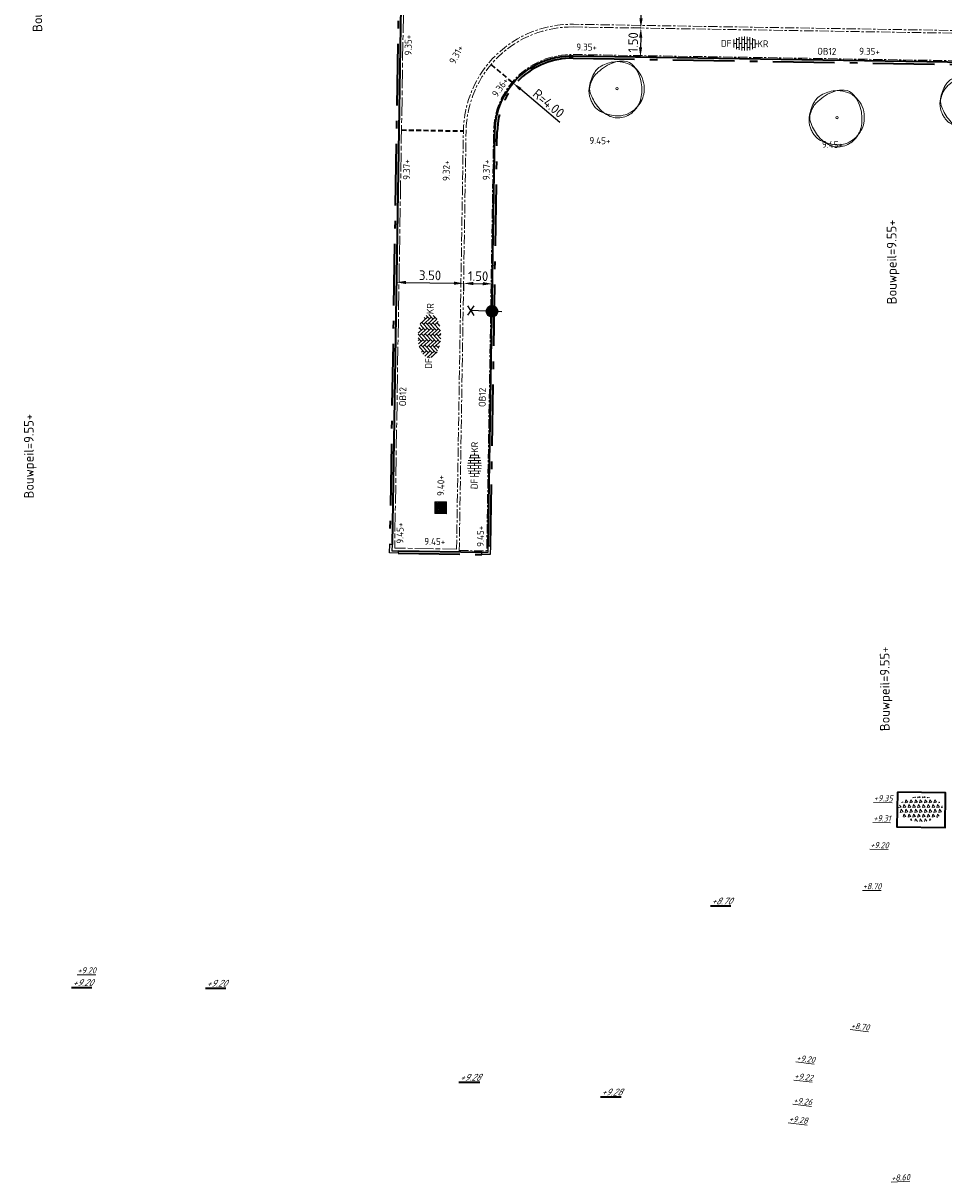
# Model space of a CAD drawing. Header units: metres. Extents: x 167072 to 168585, y 462393 to 462997.
# Tile 1 of 95: x 167458 to 167506, y 462552 to 462612. Entities that reach past the tile are written whole.
import ezdxf
from ezdxf.enums import TextEntityAlignment as Align

# ---------------------------------------------------------------- set-up
doc = ezdxf.new("R2010")
doc.units = ezdxf.units.M
doc.header["$LTSCALE"] = 0.2
for name, pattern in [('ACAD_ISO04W100', [30, 24, -3, 0, -3]), ('ACAD_ISO08W100', [36, 24, -3, 6, -3]), ('HIDDEN', [9.525, 6.35, -3.175]), ('VH-OPSLUITBAND_120X250', [26, 16, -4, 2, -4])]:
    doc.linetypes.add(name, pattern=pattern)
doc.layers.get('0').update_dxf_attribs({"lineweight": 25})
for name, color, linetype, lineweight in [('B-RO-OG-HOOGTEPUNT-BOMEN-T18', 253, 'Continuous', 35), ('B-RO-OG-HOOGTEPUNT-T18', 253, 'Continuous', 13), ('N-WE-GR-BOOM_3e_grootte-S', 252, 'Continuous', 9), ('N-WE-IE-MEUBILAIR_WEGMEUBILAIR_LICHTMAST-S', 7, 'Continuous', 25), ('N-WE-RI-VWA_RIOOLPUT_INSPECTIEPUT-S', 10, 'Continuous', 15), ('N-WE-VH-KANTOPSLUITING-T18', 10, 'Continuous', 18), ('N-WE-VH-KANTOPSLUITING_OPSLUITBAND_120X250-G', 150, 'VH-OPSLUITBAND_120X250', 35), ('N-WE-VH-KANTOPSLUITING_OPSLUITBAND_120X250_HOEKSTUK-S', 150, 'Continuous', 25), ('N-WE-VH-KANTOPSLUITING_VOORKANTBAND_OB_120x250-G', 3, 'Continuous', 35), ('N-WE-VH-KANTVERHARDING_BSS_KR_DUBBELE_STREKLAAG-G', 10, 'ACAD_ISO08W100', 18), ('N-WE-VH-KANTVERHARDING_BSS_KR_ENKELE_STREKLAAG-G', 10, 'ACAD_ISO04W100', 18), ('N-WE-VH-KANTVERHARDING_BSS_LANGS_BAND_DUBBELE_STREKLAAG-G', 10, 'ACAD_ISO08W100', 18), ('N-WE-VH-VERHARDING_BETONSTRAATSTEEN-A', 11, 'Continuous', 15), ('N-WE-VH-VERHARDING_BETONSTRAATSTEEN-S', 11, 'Continuous', 13), ('N-WE-VH-VERHARDING_HALFVERHARDING-G', 1, 'Continuous', 35), ('N-WE-VH-VERHARDING_HALFVERHARDING_GRAVEL-S', 11, 'Continuous', 13), ('N-WE-VH-VERHARDING_KNIPLIJN-G', 251, 'HIDDEN', 35), ('TB63_BOOM', 252, 'Continuous', 9), ('X-XX-AL-HOOGTELABEL-T25', 1, 'Continuous', 25), ('X-XX-AL-HOOGTELABEL-T25 bouwpeil', 7, 'Continuous', 25)]:
    doc.layers.add(name, color=color, linetype=linetype, lineweight=lineweight)
doc.layers.add('TM00_MAATVOERING', color=1, linetype='Continuous')
doc.styles.add('NLCS-ISO', font='NLCS-ISO.ttf')
doc.styles.add('NLCS-ISO-M200-T18', font='NLCS-ISO.ttf', dxfattribs={"height": 0.36})
doc.styles.add('NLCS-ISO-M200-T18_CURSIEF', font='NLCS-ISO.ttf', dxfattribs={"oblique": 30, "height": 0.36})
doc.styles.add('NLCS-ISO-M200-T25', font='NLCS-ISO.ttf', dxfattribs={"height": 0.5})
doc.styles.add('ROMANS2-cur', font='NLCS-ISO.ttf', dxfattribs={"oblique": 20})
doc.dimstyles.new('NLCS-M200-T25-PIJL_L2_H1', dxfattribs={"dimscale": 0.2, "dimtxt": 2.5, "dimasz": 2.5, "dimexe": 2, "dimexo": 2, "dimgap": 0.7, "dimtad": 1, "dimzin": 0, "dimdsep": 46, "dimtxsty": 'NLCS-ISO-M200-T25', "dimcen": 0, "dimdle": 2, "dimclrd": 256, "dimclre": 256, "dimclrt": 256, "dimadec": 1, "dimazin": 0, "dimtfac": 1, "dimtdec": 3, "dimtofl": 0, "dimtmove": 0, "dimatfit": 3, "dimfxl": 2, "dimfxlon": 1, "dimtfillclr": 256, "dimtolj": 1, "dimtzin": 0, "dimlwd": -1, "dimlwe": -1, "dimarcsym": 0})
doc.dimstyles.new('NLCS-M200-T25-PIJL_L2_H2', dxfattribs={"dimscale": 0.2, "dimtxt": 2.5, "dimasz": 2.5, "dimexe": 2, "dimexo": 2, "dimgap": 0.7, "dimtad": 1, "dimzin": 0, "dimdsep": 46, "dimtxsty": 'NLCS-ISO-M200-T25', "dimcen": 0, "dimdle": 2, "dimclrd": 256, "dimclre": 256, "dimclrt": 256, "dimazin": 0, "dimtfac": 1, "dimtdec": 3, "dimtofl": 0, "dimtmove": 0, "dimatfit": 3, "dimfxl": 2, "dimfxlon": 1, "dimtfillclr": 256, "dimtolj": 1, "dimtzin": 0, "dimlwd": -1, "dimlwe": -1, "dimarcsym": 0})

# ---------------------------------------------------------------- blocks, each defined once
blk = doc.blocks.new('SVH-BSS_DIKFORMAAT_KEPER-SO')
at = {"ltscale": 0.1}
for p, q in [((-5.65, -0.19), (-5.29, 0.16)), ((-5.59, 0.46), (-3.83, -1.3)), ((-5.25, 1.1), (-3.83, -0.32)), ((-4.77, 1.6), (-3.83, 0.65)), ((-4.31, 1.14), (-2.9, 2.55)), ((-4.31, 0.16), (-2.36, 2.12)), ((-4.31, -0.81), (-2.36, 1.14)), ((-4.31, -1.79), (-2.36, 0.16)), ((-4.19, 2), (-3.83, 1.63)), ((-2.85, 1.63), (-0.9, -0.32)), ((-2.85, 0.65), (-0.9, -1.3)), ((-2.82, 2.58), (-0.9, 0.65)), ((-2.04, 2.77), (-0.9, 1.63)), ((-1.39, 2.12), (-0.54, 2.96)), ((-1.39, 1.14), (0.44, 2.96)), ((-1.39, 0.16), (0.56, 2.12)), ((-1.39, -0.81), (0.56, 1.14)), ((-1.39, -1.79), (0.56, 0.16)), ((-1.2, 2.91), (-0.9, 2.6)), ((0.08, 2.6), (2.03, 0.65)), ((0.08, 1.63), (2.03, -0.32)), ((0.08, 0.65), (2.03, -1.3)), ((0.71, 2.95), (2.03, 1.63)), ((1.54, 2.12), (2.17, 2.75)), ((1.54, 1.14), (2.94, 2.54)), ((1.54, 0.16), (3.49, 2.12)), ((1.54, -0.81), (3.49, 1.14)), ((1.54, -1.79), (3.49, 0.16)), ((1.82, 2.82), (2.03, 2.6)), ((3, 1.63), (4.96, -0.32)), ((3, 0.65), (4.96, -1.3)), ((3.13, 2.48), (4.96, 0.65)), ((4.47, 1.14), (4.85, 1.53)), ((4.47, 0.16), (5.32, 1.02)), ((4.47, -0.81), (5.62, 0.34)), ((-5.57, -0.54), (-4, -2.1)), ((-5.39, -0.91), (-5.29, -0.81)), ((-3.77, -2.22), (-2.36, -0.81)), ((-3.07, -2.5), (-2.36, -1.79)), ((-2.85, -0.32), (-0.9, -2.27)), ((-2.85, -1.3), (-1.25, -2.9)), ((-2.85, -2.27), (-2.44, -2.68)), ((-1.39, -2.76), (0.56, -0.81)), ((-0.6, -2.96), (0.56, -1.79)), ((0.08, -0.32), (2.03, -2.27)), ((0.08, -1.3), (1.63, -2.85)), ((0.08, -2.27), (0.75, -2.95)), ((0.36, -2.97), (0.56, -2.76)), ((1.54, -2.76), (3.49, -0.81)), ((2.65, -2.63), (3.49, -1.79)), ((3, -0.32), (4.49, -1.81)), ((3, -1.3), (3.87, -2.17)), ((3, -2.27), (3.19, -2.46)), ((4.47, -1.79), (5.44, -0.81))]:
    blk.add_line(p, q, dxfattribs=at)
at = {"style": 'NLCS-ISO'}
blk.add_attdef('FORMAAT', text='', height=1.8, dxfattribs=at).set_placement((-5.75, 0), align=Align.MIDDLE_RIGHT)
blk.add_attdef('KLEUR', text='', height=1.8, dxfattribs=at).set_placement((5.72, 0), align=Align.MIDDLE_LEFT)
at = {"style": 'NLCS-ISO', "flags": 1}
blk.add_attdef('FUNCTIE', text='', height=1.8, dxfattribs=at).set_placement((0.12, -3.58), align=Align.MIDDLE_CENTER)
blk = doc.blocks.new('SB-BOOM19')
at = {"layer": 'TB63_BOOM', "linetype": 'Continuous'}
blk.add_circle((0, 0), 0.02, dxfattribs=at)
for centre, radius, start, end in [((0.02, -0.123), 0.591, 95.7743, 119.9478), ((0.121, -0.09), 0.571, 106.3689, 124.4478), ((0.095, 0), 0.478, 86.5891, 106.3683), ((0.008, -0.004), 0.472, 51.5393, 95.7734), ((0.11, 0.247), 0.23, 38.2099, 86.5855), ((0.256, -0.091), 0.745, 152.2851, 172.4004), ((-0.161, 0.037), 0.295, 141.2444, 154.9906), ((-0.108, 0.1), 0.334, 119.9475, 152.2845), ((-0.037, -0.063), 0.454, 130.3005, 141.2454), ((0.693, -0.923), 1.582, 124.4458, 130.3031), ((-0.22, -0.012), 0.65, 9.9831, 38.21), ((0.024, 0.015), 0.447, 6.0223, 51.5393), ((-0.115, -0.042), 0.372, 172.3996, 201.0285), ((-0.26, -0.002), 0.215, 163.7797, 199.3828), ((0.224, -0.143), 0.719, 154.9924, 163.7785), ((-0.293, -0.025), 0.724, 358.8883, 9.9834), ((-0.103, 0.002), 0.574, 350.2301, 6.0232), ((0.36, 0.216), 0.873, 199.3819, 216.8466), ((0.153, 0.061), 0.659, 201.0235, 207.8216), ((-0.027, -0.068), 0.453, 316.7622, 347.0499), ((-0.205, -0.027), 0.636, 347.0493, 358.8877), ((0.066, -0.027), 0.403, 331.3474, 350.2303), ((0.017, -0.011), 0.505, 207.8204, 215.5805), ((-0.157, -0.135), 0.291, 215.5851, 243.3801), ((0.095, 0.018), 0.542, 216.8467, 247.0462), ((0.067, 0.312), 0.791, 243.3844, 260.1468), ((-0.004, -0.089), 0.422, 285.3686, 316.7631), ((-0.019, 0.019), 0.5, 296.8801, 331.348), ((0.017, -0.167), 0.341, 247.0472, 285.3699), ((0.008, -0.032), 0.442, 260.1457, 296.8807)]:
    blk.add_arc(centre, radius, start, end, dxfattribs=at)
blk = doc.blocks.new('BOOM RODOR')
at = {"layer": 'TB63_BOOM', "xscale": 3, "yscale": 3}
blk.add_blockref('SB-BOOM19', (0, 0), dxfattribs=at)
blk = doc.blocks.new('*D89')
at = {"layer": 'Defpoints', "color": 0, "transparency": 16777216}
for p in [(167483.791, 462608.969), (167486.843, 462606.384)]:
    blk.add_point(p, dxfattribs=at)
at = {"layer": 'TM00_MAATVOERING', "transparency": 16777216}
blk.add_line((167486.217, 462606.914), (167484.172, 462608.646), dxfattribs=at)
blk.add_solid([(167484.226, 462608.71), (167484.119, 462608.583), (167483.791, 462608.969)], dxfattribs=at)
at = {"layer": 'TM00_MAATVOERING', "transparency": 16777216, "insert": (167485.638, 462607.916), "char_height": 0.5, "attachment_point": 5, "rotation": 319.73534, "style": 'NLCS-ISO-M200-T25'}
blk.add_mtext('\\A1;R=4.00', dxfattribs=at)
blk = doc.blocks.new('*D372')
at = {"layer": 'Defpoints', "color": 0, "transparency": 16777216}
for p in [(167490.508, 462616.326), (167490.514, 462616.326), (167490.441, 462611.826)]:
    blk.add_point(p, dxfattribs=at)
at = {"layer": 'TM00_MAATVOERING', "transparency": 16777216}
for p, q in [((167490.508, 462616.326), (167490.108, 462616.332)), ((167490.442, 462612.326), (167490.5, 462615.826)), ((167490.434, 462611.826), (167490.034, 462611.833))]:
    blk.add_line(p, q, dxfattribs=at)
for points in [[(167490.416, 462615.827), (167490.583, 462615.824), (167490.508, 462616.326)], [(167490.359, 462612.328), (167490.526, 462612.325), (167490.434, 462611.826)]]:
    blk.add_solid(points, dxfattribs=at)
at = {"layer": 'TM00_MAATVOERING', "transparency": 16777216, "insert": (167490.081, 462614.082), "char_height": 0.5, "attachment_point": 5, "rotation": 89.06575, "style": 'NLCS-ISO-M200-T25'}
blk.add_mtext('\\A1;4.50', dxfattribs=at)
blk = doc.blocks.new('*D373')
at = {"layer": 'Defpoints', "color": 0, "transparency": 16777216}
for p in [(167477.716, 462598.661), (167481.215, 462598.552), (167481.216, 462598.604)]:
    blk.add_point(p, dxfattribs=at)
at = {"layer": 'TM00_MAATVOERING', "transparency": 16777216}
for p, q in [((167477.715, 462598.609), (167477.709, 462598.21)), ((167478.215, 462598.601), (167480.715, 462598.561)), ((167481.215, 462598.552), (167481.208, 462598.152))]:
    blk.add_line(p, q, dxfattribs=at)
for points in [[(167478.216, 462598.685), (167478.214, 462598.518), (167477.715, 462598.609)], [(167480.716, 462598.644), (167480.713, 462598.477), (167481.215, 462598.552)]]:
    blk.add_solid(points, dxfattribs=at)
at = {"layer": 'TM00_MAATVOERING', "transparency": 16777216, "insert": (167479.471, 462598.971), "char_height": 0.5, "attachment_point": 5, "rotation": 359.06575, "style": 'NLCS-ISO-M200-T25'}
blk.add_mtext('\\A1;3.50', dxfattribs=at)
blk = doc.blocks.new('*D374')
at = {"layer": 'Defpoints', "color": 0, "transparency": 16777216}
for p in [(167481.215, 462598.552), (167482.714, 462598.528), (167482.714, 462598.528)]:
    blk.add_point(p, dxfattribs=at)
at = {"layer": 'TM00_MAATVOERING', "transparency": 16777216}
for p, q in [((167481.215, 462598.552), (167481.208, 462598.152)), ((167481.715, 462598.544), (167482.215, 462598.536)), ((167482.714, 462598.528), (167482.708, 462598.128))]:
    blk.add_line(p, q, dxfattribs=at)
for points in [[(167481.716, 462598.628), (167481.713, 462598.461), (167481.215, 462598.552)], [(167482.216, 462598.619), (167482.213, 462598.453), (167482.714, 462598.528)]]:
    blk.add_solid(points, dxfattribs=at)
at = {"layer": 'TM00_MAATVOERING', "transparency": 16777216, "insert": (167481.971, 462598.93), "char_height": 0.5, "attachment_point": 5, "rotation": 359.06575, "style": 'NLCS-ISO-M200-T25'}
blk.add_mtext('\\A1;1.50', dxfattribs=at)
blk = doc.blocks.new('*D423')
at = {"layer": 'Defpoints', "color": 0, "transparency": 16777216}
for p in [(167490.434, 462611.826), (167490.41, 462610.327), (167490.41, 462610.327)]:
    blk.add_point(p, dxfattribs=at)
at = {"layer": 'TM00_MAATVOERING', "transparency": 16777216}
for p, q in [((167490.434, 462611.826), (167490.034, 462611.833)), ((167490.426, 462611.326), (167490.418, 462610.826)), ((167490.41, 462610.327), (167490.01, 462610.333))]:
    blk.add_line(p, q, dxfattribs=at)
for points in [[(167490.343, 462611.328), (167490.509, 462611.325), (167490.434, 462611.826)], [(167490.335, 462610.828), (167490.501, 462610.825), (167490.41, 462610.327)]]:
    blk.add_solid(points, dxfattribs=at)
at = {"layer": 'TM00_MAATVOERING', "transparency": 16777216, "insert": (167490.032, 462611.083), "char_height": 0.5, "attachment_point": 5, "rotation": 89.06575, "style": 'NLCS-ISO-M200-T25'}
blk.add_mtext('\\A1;1.50', dxfattribs=at)
blk = doc.blocks.new('*U547')
blk.add_lwpolyline([(0, 120), (330, 120), (330, 450), (450, 450), (450, 0), (0, 0)], close=True)
at = {"flags": 5}
blk.add_attdef('BPNR', (541, 321), '', height=400, dxfattribs=at)
blk = doc.blocks.new('Inspectieputdeksel 610x610')
h = blk.add_hatch()
h.set_pattern_fill('ANGLE', color=253, scale=0.2)
h.set_pattern_definition([(0, (0, 0), (0, 0.055), [0.04, -0.015]), (90, (0, 0), (-0.055, 3e-18), [0.04, -0.015])])
h.paths.add_polyline_path([(-0.305, -0.305), (0.305, -0.305), (0.305, 0.305), (-0.305, 0.305)])
blk.add_lwpolyline([(-0.305, -0.305), (0.305, -0.305), (0.305, 0.305), (-0.305, 0.305)], close=True)
blk.add_circle((0, 0), 0.26)
blk = doc.blocks.new('SVH-GRAVEL-SO')
for p, q in [((-1.98, 3.07), (-2.03, 2.87)), ((-2.03, 2.87), (-1.33, 3.02)), ((-1.33, 3.02), (-1.44, 3.16)), ((-0.68, 3.24), (-0.78, 2.87)), ((-0.78, 2.87), (-0.08, 3.02)), ((-0.08, 3.02), (-0.27, 3.26)), ((0.57, 3.25), (0.47, 2.87)), ((0.47, 2.87), (1.17, 3.02)), ((1.17, 3.02), (1.02, 3.22)), ((1.78, 3.11), (1.72, 2.87)), ((-5.74, 0.37), (-5.08, 0.52)), ((-5.08, 0.52), (-5.48, 1.04)), ((-4.95, 1.69), (-4.58, 1.77)), ((-4.58, 1.77), (-4.69, 1.91)), ((-4.33, 1.17), (-4.53, 0.37)), ((-4.53, 0.37), (-3.83, 0.52)), ((-3.83, 0.52), (-4.33, 1.17)), ((-3.83, 2.42), (-4.03, 1.62)), ((-4.03, 1.62), (-3.33, 1.77)), ((-3.33, 1.77), (-3.83, 2.42)), ((-3.08, 1.17), (-3.28, 0.37)), ((-3.28, 0.37), (-2.58, 0.52)), ((-2.58, 0.52), (-3.08, 1.17)), ((-2.58, 2.42), (-2.78, 1.62)), ((-2.78, 1.62), (-2.08, 1.77)), ((-2.08, 1.77), (-2.58, 2.42)), ((-1.83, 1.17), (-2.03, 0.37)), ((-2.03, 0.37), (-1.33, 0.52)), ((-1.33, 0.52), (-1.83, 1.17)), ((-1.33, 2.42), (-1.53, 1.62)), ((-1.53, 1.62), (-0.83, 1.77)), ((-0.83, 1.77), (-1.33, 2.42)), ((-0.58, 1.17), (-0.78, 0.37)), ((-0.78, 0.37), (-0.08, 0.52)), ((-0.08, 0.52), (-0.58, 1.17)), ((-0.08, 2.42), (-0.28, 1.62)), ((-0.28, 1.62), (0.42, 1.77)), ((0.42, 1.77), (-0.08, 2.42)), ((0.67, 1.17), (0.47, 0.37)), ((0.47, 0.37), (1.17, 0.52)), ((1.17, 0.52), (0.67, 1.17)), ((1.17, 2.42), (0.97, 1.62)), ((0.97, 1.62), (1.67, 1.77)), ((1.67, 1.77), (1.17, 2.42)), ((1.72, 2.87), (2.32, 2.99)), ((1.92, 1.17), (1.72, 0.37)), ((1.72, 0.37), (2.42, 0.52)), ((2.42, 0.52), (1.92, 1.17)), ((2.42, 2.42), (2.22, 1.62)), ((2.22, 1.62), (2.92, 1.77)), ((2.23, 2.05), (2.23, 2.05)), ((2.23, 2.05), (2.23, 2.05)), ((2.92, 1.77), (2.42, 2.42)), ((3.17, 1.17), (2.97, 0.37)), ((2.97, 0.37), (3.67, 0.52)), ((3.67, 0.52), (3.17, 1.17)), ((3.67, 2.42), (3.47, 1.62)), ((3.47, 1.62), (4.17, 1.77)), ((4.17, 1.77), (3.67, 2.42)), ((4.42, 1.17), (4.22, 0.37)), ((4.22, 0.37), (4.92, 0.52)), ((4.92, 0.52), (4.42, 1.17)), ((4.78, 1.84), (4.72, 1.62)), ((4.72, 1.62), (4.97, 1.67)), ((5.59, 0.83), (5.47, 0.37)), ((5.47, 0.37), (5.73, 0.42)), ((-5.08, -0.08), (-5.28, -0.88)), ((-5.28, -0.88), (-4.58, -0.73)), ((-4.58, -0.73), (-5.08, -0.08)), ((-4.33, -1.33), (-4.51, -2.05)), ((-4.41, -2.11), (-3.83, -1.98)), ((-3.83, -1.98), (-4.33, -1.33)), ((-3.83, -0.08), (-4.03, -0.88)), ((-4.03, -0.88), (-3.33, -0.73)), ((-3.33, -0.73), (-3.83, -0.08)), ((-3.08, -1.33), (-3.28, -2.13)), ((-3.28, -2.13), (-2.58, -1.98)), ((-2.58, -1.98), (-3.08, -1.33)), ((-2.58, -0.08), (-2.78, -0.88)), ((-2.78, -0.88), (-2.08, -0.73)), ((-2.58, -2.58), (-2.66, -2.9)), ((-2.08, -0.73), (-2.58, -0.08)), ((-2.25, -3.01), (-2.58, -2.58)), ((-1.83, -1.33), (-2.03, -2.13)), ((-2.03, -2.13), (-1.33, -1.98)), ((-1.33, -1.98), (-1.83, -1.33)), ((-1.33, -0.08), (-1.53, -0.88)), ((-1.53, -0.88), (-0.83, -0.73)), ((-1.33, -2.58), (-1.47, -3.16)), ((-0.83, -0.73), (-1.33, -0.08)), ((-0.83, -3.23), (-1.33, -2.58)), ((-0.58, -1.33), (-0.78, -2.13)), ((-0.78, -2.13), (-0.08, -1.98)), ((-0.08, -1.98), (-0.58, -1.33)), ((-0.08, -0.08), (-0.28, -0.88)), ((-0.28, -0.88), (0.42, -0.73)), ((-0.08, -2.58), (-0.25, -3.26)), ((0.42, -0.73), (-0.08, -0.08)), ((0.42, -3.23), (-0.08, -2.58)), ((0.67, -1.33), (0.47, -2.13)), ((0.47, -2.13), (1.17, -1.98)), ((1.17, -1.98), (0.67, -1.33)), ((1.17, -0.08), (0.97, -0.88)), ((0.97, -0.88), (1.67, -0.73)), ((1.17, -2.58), (1.01, -3.22)), ((1.67, -0.73), (1.17, -0.08)), ((1.6, -3.14), (1.17, -2.58)), ((1.92, -1.33), (1.72, -2.13)), ((1.72, -2.13), (2.42, -1.98)), ((2.42, -1.98), (1.92, -1.33)), ((2.42, -0.08), (2.22, -0.88)), ((2.22, -0.88), (2.92, -0.73)), ((2.42, -2.58), (2.32, -2.99)), ((2.92, -0.73), (2.42, -0.08)), ((2.66, -2.9), (2.42, -2.58)), ((3.17, -1.33), (2.97, -2.13)), ((2.97, -2.13), (3.67, -1.98)), ((3.67, -1.98), (3.17, -1.33)), ((3.67, -0.08), (3.47, -0.88)), ((3.47, -0.88), (4.17, -0.73)), ((4.17, -0.73), (3.67, -0.08)), ((4.42, -1.33), (4.22, -2.13)), ((4.22, -2.13), (4.44, -2.09)), ((4.8, -1.82), (4.42, -1.33)), ((4.92, -0.08), (4.72, -0.88)), ((4.72, -0.88), (5.42, -0.73)), ((5.42, -0.73), (4.92, -0.08)), ((0.29, -3.26), (0.42, -3.23))]:
    blk.add_line(p, q)
at = {"style": 'NLCS-ISO', "flags": 1}
blk.add_attdef('FUNCTIE', text='', height=1.8, dxfattribs=at).set_placement((0.05, -4.2), align=Align.MIDDLE_CENTER)
blk = doc.blocks.new('N-SIE-WEG_LICHTMAST_1UITHOUDER-SO')
h = blk.add_hatch(color=256)
edge = h.paths.add_edge_path()
edge.add_arc((0, 0), 1.5, 0, 360)
for p, q in [((-5.5, 0), (-6.34, 1.24)), ((-5.5, 0), (-6.34, -1.24)), ((-5.5, 0), (-4.66, 1.24)), ((-1.5, 0), (-5.5, 0)), ((-5.5, 0), (-4.66, -1.24)), ((0, 0), (-1.49, 0)), ((0, -2.42), (0, 2.33)), ((0, 0), (2.52, 0))]:
    blk.add_line(p, q)
blk.add_circle((0, 0), 1.5)
at = {"style": 'NLCS-ISO'}
blk.add_attdef('TYPE', text='', height=1.8, dxfattribs=at).set_placement((0, 2.33), align=Align.BOTTOM_CENTER)
blk = doc.blocks.new('SVH-BSS_DIKFORMAAT_HALFST_KL-SO')
at = {"layer": 'N-WE-VH-VERHARDING_BETONSTRAATSTEEN-A', "linetype": 'Continuous'}
for p, q in [((-2.79, 1.03), (-2.76, 1.03)), ((-2.76, -1.05), (-2.76, 1.05)), ((-2.76, 0), (-2.07, 0)), ((-2.07, -1.43), (-2.07, 1.43)), ((-2.07, 1.03), (-1.38, 1.03)), ((-1.38, -1.65), (-1.38, 1.65)), ((-1.38, 0), (-0.69, 0)), ((-0.69, -1.77), (-0.69, 1.77)), ((-0.69, 1.03), (0, 1.03)), ((0, -1.81), (0, 1.81)), ((0, 0), (0.69, 0)), ((0.69, -1.77), (0.69, 1.77)), ((0.69, 1.03), (1.38, 1.03)), ((1.38, -1.65), (1.38, 1.65)), ((1.38, 0), (2.07, 0)), ((2.07, -1.43), (2.07, 1.43)), ((2.07, 1.03), (2.76, 1.03)), ((2.76, -1.05), (2.76, 1.05)), ((2.76, 0), (3.39, 0)), ((-2.79, -1.03), (-2.76, -1.03)), ((-2.07, -1.03), (-1.38, -1.03)), ((-0.69, -1.03), (0, -1.03)), ((0.69, -1.03), (1.38, -1.03)), ((2.07, -1.03), (2.76, -1.03))]:
    blk.add_line(p, q, dxfattribs=at)
at = {"style": 'NLCS-ISO'}
blk.add_attdef('FORMAAT', text='', height=1.8, dxfattribs=at).set_placement((-3.39, 0), align=Align.MIDDLE_RIGHT)
blk.add_attdef('KLEUR', text='', height=1.8, dxfattribs=at).set_placement((3.39, 0), align=Align.MIDDLE_LEFT)
at = {"style": 'NLCS-ISO', "flags": 1}
blk.add_attdef('FUNCTIE', text='', height=1.8, dxfattribs=at).set_placement((0.12, -3.58), align=Align.MIDDLE_CENTER)

msp = doc.modelspace()

# ---------------------------------------------------------------- linework, layer by layer
at = {"layer": 'N-WE-VH-KANTOPSLUITING_OPSLUITBAND_120X250-G'}
for points in [[(167477.882, 462616.202), (167477.373, 462584.985)], [(167477.816, 462584.528), (167482.155, 462584.457)]]:
    msp.add_lwpolyline(points, dxfattribs=at)
msp.add_lwpolyline([(167482.612, 462584.9), (167482.964, 462606.447, -0.414214), (167486.906, 462610.264), (167508.552, 462609.911)], format="xyb", dxfattribs=at)
at = {"layer": 'N-WE-VH-KANTOPSLUITING_VOORKANTBAND_OB_120x250-G'}
for points in [[(167478.002, 462616.2), (167477.493, 462584.983)], [(167477.818, 462584.648), (167482.157, 462584.577)]]:
    msp.add_lwpolyline(points, dxfattribs=at)
msp.add_lwpolyline([(167482.492, 462584.902), (167482.844, 462606.449, -0.414214), (167486.908, 462610.384), (167508.554, 462610.031)], format="xyb", dxfattribs=at)
at = {"layer": 'N-WE-VH-KANTVERHARDING_BSS_KR_DUBBELE_STREKLAAG-G', "ltscale": 0.1, "flags": 128}
msp.add_lwpolyline([(167480.849, 462584.739), (167481.204, 462606.476, -0.414214), (167486.935, 462612.023), (167507.441, 462611.689)], format="xyb", dxfattribs=at)
at = {"layer": 'N-WE-VH-KANTVERHARDING_BSS_KR_DUBBELE_STREKLAAG-G', "ltscale": 0.1}
msp.add_lwpolyline([(167480.987, 462584.596), (167481.344, 462606.474, -0.414214), (167486.933, 462611.883), (167507.508, 462611.548)], format="xyb", dxfattribs=at)
at = {"layer": 'N-WE-VH-KANTVERHARDING_BSS_KR_ENKELE_STREKLAAG-G', "ltscale": 0.1, "flags": 128}
msp.add_lwpolyline([(167480.988, 462584.666), (167482.418, 462584.643), (167482.774, 462606.451, -0.414214), (167486.909, 462610.454), (167507.485, 462610.118), (167507.508, 462611.548)], format="xyb", dxfattribs=at)
at = {"layer": 'N-WE-VH-KANTVERHARDING_BSS_LANGS_BAND_DUBBELE_STREKLAAG-G', "ltscale": 0.2, "flags": 128}
msp.add_lwpolyline([(167507.441, 462611.689), (167507.51, 462615.908), (167506.861, 462615.919), (167479.145, 462616.371), (167478.145, 462616.387), (167477.63, 462584.791), (167480.849, 462584.739)], dxfattribs=at)
at = {"layer": 'N-WE-VH-VERHARDING_HALFVERHARDING-G', "flags": 128}
msp.add_lwpolyline([(167503.775, 462572.103), (167503.745, 462570.303), (167506.257, 462570.262), (167506.286, 462572.062)], close=True, dxfattribs=at)
at = {"layer": 'N-WE-VH-VERHARDING_KNIPLIJN-G', "ltscale": 0.2}
for points in [[(167483.736, 462609.012), (167482.644, 462609.936)], [(167477.984, 462606.529), (167481.204, 462606.476)]]:
    msp.add_lwpolyline(points, dxfattribs=at)

# ---------------------------------------------------------------- block references
at = {"layer": 'N-WE-GR-BOOM_3e_grootte-S'}
for p in [(167489.194, 462608.679), (167507.446, 462608.026), (167500.641, 462607.172)]:
    msp.add_blockref('BOOM RODOR', p, dxfattribs=at)
at = {"layer": 'N-WE-IE-MEUBILAIR_WEGMEUBILAIR_LICHTMAST-S', "xscale": 0.2000000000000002, "yscale": 0.2000000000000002, "zscale": 0.2000000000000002, "rotation": 358.0617455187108}
msp.add_blockref('N-SIE-WEG_LICHTMAST_1UITHOUDER-SO', (167482.691, 462597.102), dxfattribs=at)
at = {"layer": 'N-WE-RI-VWA_RIOOLPUT_INSPECTIEPUT-S', "rotation": 359.1634063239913}
msp.add_blockref('Inspectieputdeksel 610x610', (167480.024, 462586.886), dxfattribs=at)
at = {"layer": 'N-WE-VH-KANTOPSLUITING_OPSLUITBAND_120X250_HOEKSTUK-S', "xscale": 0.001, "yscale": 0.001, "zscale": 0.001}
for p, rotation in [((167477.373, 462584.985), 269.0657498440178), ((167482.155, 462584.457), 359.0657498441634)]:
    msp.add_blockref('*U547', p, dxfattribs=dict(at, rotation=rotation))
at = {"layer": 'N-WE-VH-VERHARDING_BETONSTRAATSTEEN-S', "xscale": 0.2000000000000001, "yscale": 0.2000000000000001, "zscale": 0.2000000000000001}
for name, p, rotation in [('SVH-BSS_DIKFORMAAT_HALFST_KL-SO', (167495.822, 462611.019), 359.3108745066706), ('SVH-BSS_DIKFORMAAT_KEPER-SO', (167479.441, 462595.808), 88.37200418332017), ('SVH-BSS_DIKFORMAAT_HALFST_KL-SO', (167481.78, 462589.071), 89.31087450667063)]:
    msp.add_blockref(name, p, dxfattribs=dict(at, rotation=rotation)).add_auto_attribs({'FORMAAT': 'DF', 'KLEUR': 'KR'})
at = {"layer": 'N-WE-VH-VERHARDING_HALFVERHARDING_GRAVEL-S', "ltscale": 0.2, "xscale": 0.2, "yscale": 0.2, "zscale": 0.2}
msp.add_blockref('SVH-GRAVEL-SO', (167504.985, 462571.223), dxfattribs=at)

# ---------------------------------------------------------------- texts
at = {"layer": 'B-RO-OG-HOOGTEPUNT-BOMEN-T18', "style": 'ROMANS2-cur', "oblique": 30}
for s, p in [('%%u+8.70', (167494.627, 462566.438)), ('%%u+9.20', (167461.394, 462562.195)), ('%%u+9.20', (167468.363, 462562.163)), ('%%u+9.28', (167481.553, 462557.275)), ('%%u+9.28', (167488.911, 462556.507))]:
    msp.add_text(s, height=0.36, dxfattribs=at).set_placement(p, align=Align.MIDDLE_CENTER)
at = {"layer": 'B-RO-OG-HOOGTEPUNT-T18', "style": 'NLCS-ISO-M200-T18_CURSIEF', "oblique": 15}
for s, rotation, p in [('%%U+9.35', 359.06575, (167502.552, 462571.63)), ('%%U+9.31', 359.06575, (167502.521, 462570.586)), ('%%u+9.20', 358.29313, (167502.361, 462569.202)), ('%%u+8.70', 359.06575, (167501.973, 462567.058)), ('%%u+8.70', 353.12256, (167501.341, 462559.817)), ('%%u+9.20', 353.12256, (167498.52, 462558.132)), ('%%u+9.22', 353.12256, (167498.415, 462557.194)), ('%%u+9.26', 353.12256, (167498.364, 462555.932)), ('%%u+9.28', 353.12256, (167498.127, 462554.972))]:
    msp.add_text(s, height=0.32, rotation=rotation, dxfattribs=at).set_placement(p)
msp.add_text('%%u+9.20', height=0.32, dxfattribs=at).set_placement((167461.619, 462562.834), align=Align.MIDDLE_CENTER)
at = {"layer": 'B-RO-OG-HOOGTEPUNT-T18', "ltscale": 0.2, "style": 'NLCS-ISO-M200-T18_CURSIEF', "oblique": 15}
msp.add_text('%%u+8.60', height=0.32, rotation=3.01544, dxfattribs=at).set_placement((167503.463, 462551.88))
at = {"layer": 'N-WE-VH-KANTOPSLUITING-T18', "char_height": 0.36, "attachment_point": 1, "style": 'NLCS-ISO-M200-T18'}
for insert, rotation in [((167499.609, 462610.803), 359.06575), ((167477.86, 462592.168), 89.06575), ((167482, 462592.131), 89.06575)]:
    msp.add_mtext('OB12', dxfattribs=dict(at, insert=insert, rotation=rotation))
at = {"layer": 'X-XX-AL-HOOGTELABEL-T25', "style": 'NLCS-ISO'}
for s, rotation, p in [('9.35+', 89.04516, (167478.505, 462610.397)), ('9.31+', 62.07276, (167480.758, 462609.923)), ('9.35+', 359.04516, (167487.072, 462610.668)), ('9.35+', 359.04516, (167501.784, 462610.445)), ('9.36+', 54.58291, (167482.953, 462608.204)), ('9.45+', 359.04516, (167487.753, 462605.801)), ('9.45+', 359.04516, (167499.851, 462605.604)), ('9.37+', 89.04516, (167478.423, 462603.933)), ('9.32+', 89.04516, (167480.487, 462603.874)), ('9.37+', 89.04516, (167482.57, 462603.916)), ('9.40+', 89.04516, (167480.202, 462587.495)), ('9.45+', 89.04516, (167478.081, 462585.017)), ('9.45+', 89.04516, (167482.261, 462584.85)), ('9.45+', 359.04516, (167479.163, 462584.962))]:
    msp.add_text(s, height=0.36, rotation=rotation, dxfattribs=at).set_placement(p)
at = {"layer": 'X-XX-AL-HOOGTELABEL-T25 bouwpeil', "char_height": 0.5, "attachment_point": 1, "rotation": 90.15917, "style": 'NLCS-ISO-M200-T25'}
for s, insert in [('Bouwpeil=9.45+', (167458.797, 462611.627)), ('Bouwpeil=9.55+', (167503.236, 462597.468)), ('Bouwpeil=9.55+', (167458.358, 462587.369)), ('Bouwpeil=9.55+', (167502.874, 462575.271))]:
    msp.add_mtext_dynamic_manual_height_columns(s, width=3.77876, gutter_width=2.5, heights=[0], dxfattribs=dict(at, insert=insert))

# ---------------------------------------------------------------- dimensions: what is measured, and where the dimension line sits
at = {"layer": 'TM00_MAATVOERING'}
for p1, p2, distance, dimstyle, picture, middle in [((167490.441, 462611.826), (167490.514, 462616.326), 0.007, 'NLCS-M200-T25-PIJL_L2_H2', '*D372', (167490.081, 462614.082)), ((167490.434, 462611.826), (167490.41, 462610.327), 0, 'NLCS-M200-T25-PIJL_L2_H1', '*D423', (167490.032, 462611.083)), ((167477.716, 462598.661), (167481.216, 462598.604), -0.051, 'NLCS-M200-T25-PIJL_L2_H2', '*D373', (167479.471, 462598.971)), ((167481.215, 462598.552), (167482.714, 462598.528), 0, 'NLCS-M200-T25-PIJL_L2_H2', '*D374', (167481.971, 462598.93))]:
    dim = msp.add_aligned_dim(p1=p1, p2=p2, distance=distance, dimstyle=dimstyle, dxfattribs=at)
    dim.commit()
    dim.dimension.update_dxf_attribs({"geometry": picture, "text_midpoint": middle})
dim = msp.add_radius_dim(center=(167486.843, 462606.384), mpoint=(167483.791, 462608.969), text='R=4.00', dimstyle='NLCS-M200-T25-PIJL_L2_H1', override={"dimpost": 'R=<>'}, dxfattribs=at)
dim.commit()
dim.dimension.update_dxf_attribs({"geometry": '*D89', "text_midpoint": (167485.386, 462607.619), "dimtype": 164})

doc.saveas('drawing.dxf')
